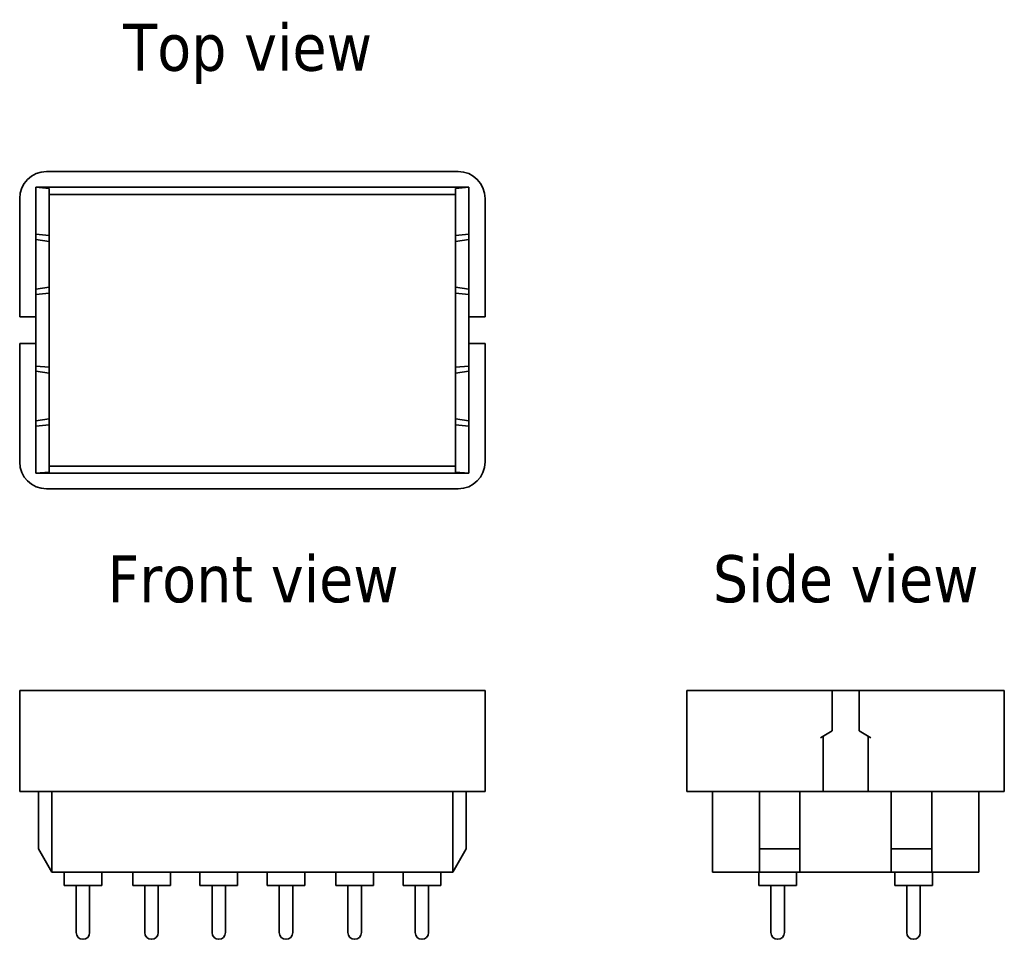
# Model space of a CAD drawing. Header units: millimetres. Extents: x 54.2 to 127.4, y 130.7 to 199.1.
import ezdxf

# ---------------------------------------------------------------- set-up
doc = ezdxf.new("R2010")
doc.units = ezdxf.units.MM
doc.layers.add('Symbol (ISO)', color=7, linetype='Continuous', lineweight=25)
doc.layers.add('Visible (ISO)', color=7, linetype='Continuous', lineweight=35)
doc.styles.add('Label Text (ISO)', font='TAHOMA.TTF')

msp = doc.modelspace()

# ---------------------------------------------------------------- linework, layer by layer
at = {"layer": 'Visible (ISO)'}
for p, q in [((56.233, 187.777), (86.833, 187.777)), ((55.433, 186.611), (56.433, 186.523)), ((55.433, 183.111), (55.433, 186.611)), ((55.433, 186.611), (87.633, 186.611)), ((56.433, 186.523), (56.433, 183.023)), ((86.633, 186.077), (56.433, 186.077)), ((86.633, 186.523), (87.633, 186.611)), ((86.633, 183.023), (86.633, 186.523)), ((87.633, 186.611), (87.633, 183.111)), ((54.233, 176.977), (54.233, 185.777)), ((88.833, 185.777), (88.833, 176.977)), ((55.433, 183.111), (56.433, 183.023)), ((55.433, 178.643), (55.433, 183.111)), ((56.433, 183.023), (56.433, 182.577)), ((86.633, 183.023), (87.633, 183.111)), ((86.633, 182.577), (86.633, 183.023)), ((87.633, 183.111), (87.633, 178.643)), ((55.433, 182.729), (56.433, 182.577)), ((56.433, 179.177), (56.433, 182.577)), ((86.633, 182.577), (87.633, 182.729)), ((86.633, 182.577), (86.633, 179.177)), ((56.433, 179.177), (55.433, 179.026)), ((56.433, 178.731), (55.433, 178.643)), ((55.433, 176.977), (55.433, 178.643)), ((56.433, 179.177), (56.433, 178.731)), ((56.433, 178.731), (56.433, 173.223)), ((87.633, 179.026), (86.633, 179.177)), ((86.633, 178.731), (86.633, 179.177)), ((87.633, 178.643), (86.633, 178.731)), ((86.633, 173.223), (86.633, 178.731)), ((87.633, 178.643), (87.633, 176.977)), ((54.233, 176.977), (55.433, 176.977)), ((55.433, 174.977), (55.433, 176.977)), ((87.633, 176.977), (87.633, 174.977)), ((87.633, 176.977), (88.833, 176.977)), ((55.433, 174.977), (54.233, 174.977)), ((54.233, 166.177), (54.233, 174.977)), ((55.433, 173.311), (55.433, 174.977)), ((88.833, 174.977), (87.633, 174.977)), ((87.633, 174.977), (87.633, 173.311)), ((88.833, 174.977), (88.833, 166.177)), ((55.433, 168.843), (55.433, 173.311)), ((55.433, 173.311), (56.433, 173.223)), ((55.433, 172.929), (56.433, 172.777)), ((56.433, 173.223), (56.433, 172.777)), ((56.433, 169.377), (56.433, 172.777)), ((86.633, 173.223), (87.633, 173.311)), ((86.633, 172.777), (86.633, 173.223)), ((86.633, 172.777), (87.633, 172.929)), ((86.633, 172.777), (86.633, 169.377)), ((87.633, 173.311), (87.633, 168.843)), ((56.433, 169.377), (55.433, 169.226)), ((56.433, 169.377), (56.433, 168.931)), ((87.633, 169.226), (86.633, 169.377)), ((86.633, 168.931), (86.633, 169.377)), ((56.433, 168.931), (55.433, 168.843)), ((55.433, 165.343), (55.433, 168.843)), ((56.433, 168.931), (56.433, 165.431)), ((87.633, 168.843), (86.633, 168.931)), ((86.633, 165.431), (86.633, 168.931)), ((87.633, 168.843), (87.633, 165.343)), ((56.433, 165.877), (86.633, 165.877)), ((56.433, 165.431), (55.433, 165.343)), ((87.633, 165.343), (55.433, 165.343)), ((87.633, 165.343), (86.633, 165.431)), ((86.833, 164.177), (56.233, 164.177)), ((54.233, 149.177), (56.233, 149.177)), ((54.233, 149.177), (54.233, 141.677)), ((86.833, 149.177), (56.233, 149.177)), ((86.833, 149.177), (88.833, 149.177)), ((88.833, 141.677), (88.833, 149.177)), ((103.833, 149.177), (105.833, 149.177)), ((103.833, 149.177), (103.833, 141.677)), ((114.633, 149.177), (105.833, 149.177)), ((114.633, 146.177), (114.633, 149.177)), ((116.633, 149.177), (114.633, 149.177)), ((125.433, 149.177), (116.633, 149.177)), ((116.633, 149.177), (116.633, 146.177)), ((125.433, 149.177), (127.433, 149.177)), ((127.433, 141.677), (127.433, 149.177)), ((113.759, 145.673), (114.633, 146.177)), ((113.959, 141.677), (113.959, 145.788)), ((116.633, 146.177), (117.506, 145.673)), ((117.306, 141.677), (117.306, 145.788)), ((56.233, 141.677), (54.233, 141.677)), ((55.633, 141.677), (55.633, 137.409)), ((56.233, 141.677), (86.833, 141.677)), ((56.633, 141.677), (56.633, 135.677)), ((86.433, 135.677), (86.433, 141.677)), ((88.833, 141.677), (86.833, 141.677)), ((87.433, 141.677), (87.433, 137.409)), ((105.833, 141.677), (103.833, 141.677)), ((105.733, 141.677), (105.733, 135.677)), ((105.833, 141.677), (113.759, 141.677)), ((109.233, 141.677), (109.233, 137.409)), ((112.233, 141.677), (112.233, 137.409)), ((113.759, 141.677), (113.959, 141.677)), ((117.306, 141.677), (113.959, 141.677)), ((117.306, 141.677), (117.506, 141.677)), ((117.506, 141.677), (125.433, 141.677)), ((119.033, 141.677), (119.033, 137.409)), ((122.033, 141.677), (122.033, 137.409)), ((127.433, 141.677), (125.433, 141.677)), ((125.533, 135.677), (125.533, 141.677)), ((55.633, 137.409), (56.633, 135.677)), ((86.433, 135.677), (87.433, 137.409)), ((109.233, 137.409), (112.233, 137.409)), ((109.233, 135.677), (109.233, 137.409)), ((112.233, 137.409), (112.233, 135.677)), ((119.033, 135.677), (119.033, 137.409)), ((119.033, 137.409), (122.033, 137.409)), ((122.033, 137.409), (122.033, 135.677)), ((57.633, 135.677), (56.633, 135.677)), ((57.533, 135.677), (57.533, 134.677)), ((57.633, 135.677), (85.433, 135.677)), ((60.333, 135.677), (60.333, 134.677)), ((62.633, 135.677), (62.633, 134.677)), ((65.433, 135.677), (65.433, 134.677)), ((67.633, 135.677), (67.633, 134.677)), ((70.433, 135.677), (70.433, 134.677)), ((72.633, 135.677), (72.633, 134.677)), ((75.433, 135.677), (75.433, 134.677)), ((77.733, 135.677), (77.733, 134.677)), ((80.533, 135.677), (80.533, 134.677)), ((82.733, 135.677), (82.733, 134.677)), ((86.433, 135.677), (85.433, 135.677)), ((85.533, 135.677), (85.533, 134.677)), ((106.733, 135.677), (105.733, 135.677)), ((106.733, 135.677), (109.233, 135.677)), ((109.183, 135.677), (109.183, 134.677)), ((112.233, 135.677), (109.233, 135.677)), ((111.983, 135.677), (111.983, 134.677)), ((112.233, 135.677), (119.033, 135.677)), ((122.033, 135.677), (119.033, 135.677)), ((119.283, 135.677), (119.283, 134.677)), ((122.033, 135.677), (124.533, 135.677)), ((122.083, 135.677), (122.083, 134.677)), ((125.533, 135.677), (124.533, 135.677)), ((60.333, 134.677), (57.533, 134.677)), ((58.433, 134.677), (58.433, 131.177)), ((59.433, 134.677), (59.433, 131.177)), ((65.433, 134.677), (62.633, 134.677)), ((63.533, 134.677), (63.533, 131.177)), ((64.533, 134.677), (64.533, 131.177)), ((70.433, 134.677), (67.633, 134.677)), ((68.533, 134.677), (68.533, 131.177)), ((69.533, 134.677), (69.533, 131.177)), ((75.433, 134.677), (72.633, 134.677)), ((73.533, 134.677), (73.533, 131.177)), ((74.533, 134.677), (74.533, 131.177)), ((80.533, 134.677), (77.733, 134.677)), ((78.633, 134.677), (78.633, 131.177)), ((79.633, 134.677), (79.633, 131.177)), ((85.533, 134.677), (82.733, 134.677)), ((83.633, 134.677), (83.633, 131.177)), ((84.633, 134.677), (84.633, 131.177)), ((111.983, 134.677), (109.183, 134.677)), ((110.083, 134.677), (110.083, 131.177)), ((111.083, 134.677), (111.083, 131.177)), ((122.083, 134.677), (119.283, 134.677)), ((120.183, 134.677), (120.183, 131.177)), ((121.183, 134.677), (121.183, 131.177))]:
    msp.add_line(p, q, dxfattribs=at)
for centre, radius, start, end in [((56.233, 185.777), 2, 90, 180), ((86.833, 185.777), 2, 0, 90), ((56.233, 166.177), 2, 180, 270), ((86.833, 166.177), 2, 270, 0), ((58.933, 131.177), 0.5, 180, 0), ((64.033, 131.177), 0.5, 180, 0), ((69.033, 131.177), 0.5, 180, 0), ((74.033, 131.177), 0.5, 180, 0), ((79.133, 131.177), 0.5, 180, 0), ((84.133, 131.177), 0.5, 180, 0), ((110.583, 131.177), 0.5, 180, 0), ((120.683, 131.177), 0.5, 180, 0)]:
    msp.add_arc(centre, radius, start, end, dxfattribs=at)

# ---------------------------------------------------------------- texts
at = {"layer": 'Symbol (ISO)', "char_height": 3.5, "attachment_point": 7, "style": 'Label Text (ISO)'}
for s, insert in [('Top view', (61.936, 194.277)), ('Front view', (60.754, 155.677)), ('Side view', (105.773, 155.677))]:
    msp.add_mtext(s, dxfattribs=dict(at, insert=insert))

doc.saveas('drawing.dxf')
